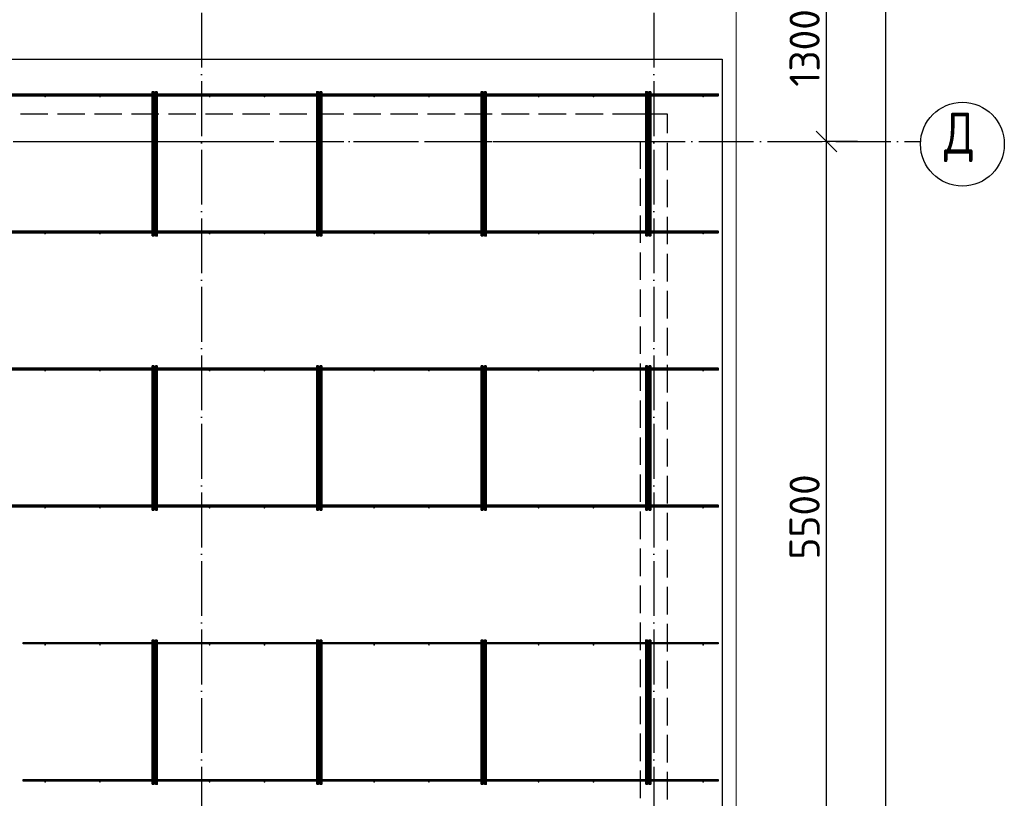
# Model space of a CAD drawing. Header units: millimetres. Extents: x 13527 to 139154, y -122592 to 61893.
# Tile 125 of 129: x 112755 to 119937, y 39108 to 44789. Entities that reach past the tile are written whole.
import ezdxf

# ---------------------------------------------------------------- set-up
doc = ezdxf.new("R2010")
doc.units = ezdxf.units.MM
doc.header["$PDMODE"] = 65
for name, pattern in [('______11', [500, 400, -50, 0, -50]), ('______2', [270, 200, -70]), ('______5', [1100, 800, -100, 100, -100])]:
    doc.linetypes.add(name, pattern=pattern)
for name, color, linetype, lineweight in [('Standard', 7, 'Continuous', 25), ('Размерная линия_ общее', 7, 'Continuous', 13), ('Стена_ общее', 7, 'Continuous', 35), ('Фундамент_ общее', 7, 'Continuous', 35)]:
    doc.layers.add(name, color=color, linetype=linetype, lineweight=lineweight)
doc.layers.add('Арм.стержн. Фиксатор', color=7, linetype='Continuous', lineweight=35, true_color=0x501e0f)
doc.layers.add('Осевая линия_ общее', color=7, linetype='______5', lineweight=13, true_color=0xa0a0a0)
doc.styles.add('ISOCPEUR', font='ISOCPEUR')
doc.dimstyles.new('DIMSTYLE_16', dxfattribs={"dimtxt": 220, "dimasz": 250, "dimexe": 0, "dimexo": 0, "dimgap": 110, "dimtad": 2, "dimdec": 0, "dimrnd": 1, "dimzin": 12, "dimdsep": 46, "dimtxsty": 'ISOCPEUR', "dimblk1": 'ALL_ML_STRICH', "dimblk2": 'ALL_ML_STRICH', "dimsah": 1, "dimcen": 0, "dimclrd": 7, "dimclre": 256, "dimclrt": 7, "dimadec": 0, "dimazin": 0, "dimtfac": 1, "dimtdec": 0, "dimtix": 1, "dimtmove": 2, "dimatfit": 3, "dimfxl": 0, "dimtzin": 0, "dimlwd": 0, "dimlwe": -3, "dimarcsym": 0})
doc.dimstyles.new('DIMSTYLE_5', dxfattribs={"dimtxt": 220, "dimasz": 250, "dimexe": 0, "dimexo": 0, "dimgap": 110, "dimtad": 2, "dimdec": 0, "dimrnd": 5, "dimzin": 12, "dimdsep": 46, "dimtxsty": 'ISOCPEUR', "dimblk1": 'ALL_ML_STRICH', "dimblk2": 'ALL_ML_STRICH', "dimsah": 1, "dimcen": 0, "dimclrd": 7, "dimclre": 256, "dimclrt": 7, "dimadec": 0, "dimazin": 0, "dimtfac": 1, "dimtdec": 0, "dimtix": 1, "dimtmove": 2, "dimatfit": 3, "dimfxl": 0, "dimtzin": 0, "dimlwd": 0, "dimlwe": -3, "dimarcsym": 0})

# ---------------------------------------------------------------- blocks, each defined once
blk = doc.blocks.new('СЛОЖНЫЙ_ОБЪЕКТ_0')
at = {"layer": 'Стена_ общее', "color": 9, "linetype": '______2', "lineweight": -3, "true_color": 0xc7c7c7, "transparency": 33554687}
for p, q in [((117280, 44100), (110890, 44100)), ((117480, 44100), (117280, 44100)), ((117480, 31000), (117480, 44100)), ((110870, 43900), (117280, 43900)), ((117280, 43900), (117280, 31200))]:
    blk.add_line(p, q, dxfattribs=at)
blk = doc.blocks.new('ALL_ML_STRICH')
at = {"color": 0, "linetype": 'ByBlock', "lineweight": -2}
for p, q in [((-0.3, -0.3), (0.3, 0.3)), ((0, -0.5), (0, 0.5)), ((-1, 0), (0.5, 0))]:
    blk.add_line(p, q, dxfattribs=at)
blk = doc.blocks.new('*D561')
at = {"layer": 'DEFPOINTS', "color": 7, "linetype": 'Continuous', "lineweight": 13, "transparency": 33554687}
for p in [(118885.4, 43900), (118640, 38400), (118885.4, 38400)]:
    blk.add_point(p, dxfattribs=at)
at = {"layer": 'Размерная линия_ общее', "color": 253, "linetype": 'Continuous', "lineweight": -2, "true_color": 0xa0a0a0, "transparency": 33554687}
for p, q in [((118865.4, 43900), (118640, 43900)), ((118865.4, 38400), (118640, 38400))]:
    blk.add_line(p, q, dxfattribs=at)
at = {"layer": 'Размерная линия_ общее', "color": 7, "linetype": 'Continuous', "lineweight": -2, "transparency": 33554687}
blk.add_line((118640, 38400), (118640, 43900), dxfattribs=at)
at = {"layer": 'Размерная линия_ общее', "color": 7, "linetype": 'Continuous', "lineweight": 13, "transparency": 33554687, "xscale": 250, "yscale": 250, "zscale": 250}
for p, rotation in [((118640, 43900), 90), ((118640, 38400), 270)]:
    blk.add_blockref('ALL_ML_STRICH', p, dxfattribs=dict(at, rotation=rotation))
at = {"layer": 'Размерная линия_ общее', "color": 7, "linetype": 'Continuous', "lineweight": 13, "transparency": 33554687, "insert": (118480, 41161), "char_height": 220, "width": 880, "attachment_point": 5, "rotation": 90, "style": 'ISOCPEUR'}
blk.add_mtext('\\A1;{5500}', dxfattribs=at)
blk = doc.blocks.new('*D562')
at = {"layer": 'DEFPOINTS', "color": 7, "linetype": 'Continuous', "lineweight": 13, "transparency": 33554687}
for p in [(118885.4, 45200), (118640, 43900), (118885.4, 43900)]:
    blk.add_point(p, dxfattribs=at)
at = {"layer": 'Размерная линия_ общее', "color": 253, "linetype": 'Continuous', "lineweight": -2, "true_color": 0xa0a0a0, "transparency": 33554687}
for p, q in [((118865.4, 45200), (118640, 45200)), ((118865.4, 43900), (118640, 43900))]:
    blk.add_line(p, q, dxfattribs=at)
at = {"layer": 'Размерная линия_ общее', "color": 7, "linetype": 'Continuous', "lineweight": -2, "transparency": 33554687}
blk.add_line((118640, 43900), (118640, 45200), dxfattribs=at)
at = {"layer": 'Размерная линия_ общее', "color": 7, "linetype": 'Continuous', "lineweight": 13, "transparency": 33554687, "xscale": 250, "yscale": 250, "zscale": 250}
for p, rotation in [((118640, 45200), 90), ((118640, 43900), 270)]:
    blk.add_blockref('ALL_ML_STRICH', p, dxfattribs=dict(at, rotation=rotation))
at = {"layer": 'Размерная линия_ общее', "color": 7, "linetype": 'Continuous', "lineweight": 13, "transparency": 33554687, "insert": (118480, 44583), "char_height": 220, "width": 880, "attachment_point": 5, "rotation": 90, "style": 'ISOCPEUR'}
blk.add_mtext('\\A1;{1300}', dxfattribs=at)
blk = doc.blocks.new('*D563')
at = {"layer": 'DEFPOINTS', "color": 7, "linetype": 'Continuous', "lineweight": 13, "transparency": 33554687}
for p in [(119207.8, 45200), (119073.7, 30000), (119158, 30000)]:
    blk.add_point(p, dxfattribs=at)
at = {"layer": 'Размерная линия_ общее', "color": 253, "linetype": 'Continuous', "lineweight": -2, "true_color": 0xa0a0a0, "transparency": 33554687}
for p, q in [((119107.8, 45200), (119073.7, 45200)), ((119073.7, 30000), (119073.7, 30000))]:
    blk.add_line(p, q, dxfattribs=at)
at = {"layer": 'Размерная линия_ общее', "color": 7, "linetype": 'Continuous', "lineweight": -2, "transparency": 33554687}
blk.add_line((119073.7, 30000), (119073.7, 45200), dxfattribs=at)
at = {"layer": 'Размерная линия_ общее', "color": 7, "linetype": 'Continuous', "lineweight": 13, "transparency": 33554687, "xscale": 250, "yscale": 250, "zscale": 250}
for p, rotation in [((119073.7, 45200), 90), ((119073.7, 30000), 270)]:
    blk.add_blockref('ALL_ML_STRICH', p, dxfattribs=dict(at, rotation=rotation))
at = {"layer": 'Размерная линия_ общее', "color": 7, "linetype": 'Continuous', "lineweight": 13, "transparency": 33554687, "insert": (118913.7, 37633), "char_height": 220, "width": 1100, "attachment_point": 5, "rotation": 90, "style": 'ISOCPEUR'}
blk.add_mtext('\\A1;{15200}', dxfattribs=at)

msp = doc.modelspace()

# ---------------------------------------------------------------- hatches: boundary and pattern name
at = {"layer": 'Арм.стержн. Фиксатор', "linetype": 'Continuous', "lineweight": 35, "transparency": 33554687}
for points in [[(112946, 44228), (112945.5, 44230.3), (112944.2, 44232.2), (112942.3, 44233.5), (112940, 44234), (112937.7, 44233.5), (112935.8, 44232.2), (112934.5, 44230.3), (112934, 44228), (112934.5, 44225.7), (112935.8, 44223.8), (112937.7, 44222.5), (112940, 44222), (112942.3, 44222.5), (112944.2, 44223.8), (112945.5, 44225.7)], [(113346, 44228), (113345.5, 44230.3), (113344.2, 44232.2), (113342.3, 44233.5), (113340, 44234), (113337.7, 44233.5), (113335.8, 44232.2), (113334.5, 44230.3), (113334, 44228), (113334.5, 44225.7), (113335.8, 44223.8), (113337.7, 44222.5), (113340, 44222), (113342.3, 44222.5), (113344.2, 44223.8), (113345.5, 44225.7)], [(113746, 44228), (113745.5, 44230.3), (113744.2, 44232.2), (113742.3, 44233.5), (113740, 44234), (113737.7, 44233.5), (113735.8, 44232.2), (113734.5, 44230.3), (113734, 44228), (113734.5, 44225.7), (113735.8, 44223.8), (113737.7, 44222.5), (113740, 44222), (113742.3, 44222.5), (113744.2, 44223.8), (113745.5, 44225.7)], [(114146, 44228), (114145.5, 44230.3), (114144.2, 44232.2), (114142.3, 44233.5), (114140, 44234), (114137.7, 44233.5), (114135.8, 44232.2), (114134.5, 44230.3), (114134, 44228), (114134.5, 44225.7), (114135.8, 44223.8), (114137.7, 44222.5), (114140, 44222), (114142.3, 44222.5), (114144.2, 44223.8), (114145.5, 44225.7)], [(114546, 44228), (114545.5, 44230.3), (114544.2, 44232.2), (114542.3, 44233.5), (114540, 44234), (114537.7, 44233.5), (114535.8, 44232.2), (114534.5, 44230.3), (114534, 44228), (114534.5, 44225.7), (114535.8, 44223.8), (114537.7, 44222.5), (114540, 44222), (114542.3, 44222.5), (114544.2, 44223.8), (114545.5, 44225.7)], [(114946, 44228), (114945.5, 44230.3), (114944.2, 44232.2), (114942.3, 44233.5), (114940, 44234), (114937.7, 44233.5), (114935.8, 44232.2), (114934.5, 44230.3), (114934, 44228), (114934.5, 44225.7), (114935.8, 44223.8), (114937.7, 44222.5), (114940, 44222), (114942.3, 44222.5), (114944.2, 44223.8), (114945.5, 44225.7)], [(115346, 44228), (115345.5, 44230.3), (115344.2, 44232.2), (115342.3, 44233.5), (115340, 44234), (115337.7, 44233.5), (115335.8, 44232.2), (115334.5, 44230.3), (115334, 44228), (115334.5, 44225.7), (115335.8, 44223.8), (115337.7, 44222.5), (115340, 44222), (115342.3, 44222.5), (115344.2, 44223.8), (115345.5, 44225.7)], [(115746, 44228), (115745.5, 44230.3), (115744.2, 44232.2), (115742.3, 44233.5), (115740, 44234), (115737.7, 44233.5), (115735.8, 44232.2), (115734.5, 44230.3), (115734, 44228), (115734.5, 44225.7), (115735.8, 44223.8), (115737.7, 44222.5), (115740, 44222), (115742.3, 44222.5), (115744.2, 44223.8), (115745.5, 44225.7)], [(116146, 44228), (116145.5, 44230.3), (116144.2, 44232.2), (116142.3, 44233.5), (116140, 44234), (116137.7, 44233.5), (116135.8, 44232.2), (116134.5, 44230.3), (116134, 44228), (116134.5, 44225.7), (116135.8, 44223.8), (116137.7, 44222.5), (116140, 44222), (116142.3, 44222.5), (116144.2, 44223.8), (116145.5, 44225.7)], [(116546, 44228), (116545.5, 44230.3), (116544.2, 44232.2), (116542.3, 44233.5), (116540, 44234), (116537.7, 44233.5), (116535.8, 44232.2), (116534.5, 44230.3), (116534, 44228), (116534.5, 44225.7), (116535.8, 44223.8), (116537.7, 44222.5), (116540, 44222), (116542.3, 44222.5), (116544.2, 44223.8), (116545.5, 44225.7)], [(116946, 44228), (116945.5, 44230.3), (116944.2, 44232.2), (116942.3, 44233.5), (116940, 44234), (116937.7, 44233.5), (116935.8, 44232.2), (116934.5, 44230.3), (116934, 44228), (116934.5, 44225.7), (116935.8, 44223.8), (116937.7, 44222.5), (116940, 44222), (116942.3, 44222.5), (116944.2, 44223.8), (116945.5, 44225.7)], [(117346, 44228), (117345.5, 44230.3), (117344.2, 44232.2), (117342.3, 44233.5), (117340, 44234), (117337.7, 44233.5), (117335.8, 44232.2), (117334.5, 44230.3), (117334, 44228), (117334.5, 44225.7), (117335.8, 44223.8), (117337.7, 44222.5), (117340, 44222), (117342.3, 44222.5), (117344.2, 44223.8), (117345.5, 44225.7)], [(117746, 44228), (117745.5, 44230.3), (117744.2, 44232.2), (117742.3, 44233.5), (117740, 44234), (117737.7, 44233.5), (117735.8, 44232.2), (117734.5, 44230.3), (117734, 44228), (117734.5, 44225.7), (117735.8, 44223.8), (117737.7, 44222.5), (117740, 44222), (117742.3, 44222.5), (117744.2, 44223.8), (117745.5, 44225.7)], [(112946, 43228), (112945.5, 43230.3), (112944.2, 43232.2), (112942.3, 43233.5), (112940, 43234), (112937.7, 43233.5), (112935.8, 43232.2), (112934.5, 43230.3), (112934, 43228), (112934.5, 43225.7), (112935.8, 43223.8), (112937.7, 43222.5), (112940, 43222), (112942.3, 43222.5), (112944.2, 43223.8), (112945.5, 43225.7)], [(113346, 43228), (113345.5, 43230.3), (113344.2, 43232.2), (113342.3, 43233.5), (113340, 43234), (113337.7, 43233.5), (113335.8, 43232.2), (113334.5, 43230.3), (113334, 43228), (113334.5, 43225.7), (113335.8, 43223.8), (113337.7, 43222.5), (113340, 43222), (113342.3, 43222.5), (113344.2, 43223.8), (113345.5, 43225.7)], [(113746, 43228), (113745.5, 43230.3), (113744.2, 43232.2), (113742.3, 43233.5), (113740, 43234), (113737.7, 43233.5), (113735.8, 43232.2), (113734.5, 43230.3), (113734, 43228), (113734.5, 43225.7), (113735.8, 43223.8), (113737.7, 43222.5), (113740, 43222), (113742.3, 43222.5), (113744.2, 43223.8), (113745.5, 43225.7)], [(114146, 43228), (114145.5, 43230.3), (114144.2, 43232.2), (114142.3, 43233.5), (114140, 43234), (114137.7, 43233.5), (114135.8, 43232.2), (114134.5, 43230.3), (114134, 43228), (114134.5, 43225.7), (114135.8, 43223.8), (114137.7, 43222.5), (114140, 43222), (114142.3, 43222.5), (114144.2, 43223.8), (114145.5, 43225.7)], [(114546, 43228), (114545.5, 43230.3), (114544.2, 43232.2), (114542.3, 43233.5), (114540, 43234), (114537.7, 43233.5), (114535.8, 43232.2), (114534.5, 43230.3), (114534, 43228), (114534.5, 43225.7), (114535.8, 43223.8), (114537.7, 43222.5), (114540, 43222), (114542.3, 43222.5), (114544.2, 43223.8), (114545.5, 43225.7)], [(114946, 43228), (114945.5, 43230.3), (114944.2, 43232.2), (114942.3, 43233.5), (114940, 43234), (114937.7, 43233.5), (114935.8, 43232.2), (114934.5, 43230.3), (114934, 43228), (114934.5, 43225.7), (114935.8, 43223.8), (114937.7, 43222.5), (114940, 43222), (114942.3, 43222.5), (114944.2, 43223.8), (114945.5, 43225.7)], [(115346, 43228), (115345.5, 43230.3), (115344.2, 43232.2), (115342.3, 43233.5), (115340, 43234), (115337.7, 43233.5), (115335.8, 43232.2), (115334.5, 43230.3), (115334, 43228), (115334.5, 43225.7), (115335.8, 43223.8), (115337.7, 43222.5), (115340, 43222), (115342.3, 43222.5), (115344.2, 43223.8), (115345.5, 43225.7)], [(115746, 43228), (115745.5, 43230.3), (115744.2, 43232.2), (115742.3, 43233.5), (115740, 43234), (115737.7, 43233.5), (115735.8, 43232.2), (115734.5, 43230.3), (115734, 43228), (115734.5, 43225.7), (115735.8, 43223.8), (115737.7, 43222.5), (115740, 43222), (115742.3, 43222.5), (115744.2, 43223.8), (115745.5, 43225.7)], [(116146, 43228), (116145.5, 43230.3), (116144.2, 43232.2), (116142.3, 43233.5), (116140, 43234), (116137.7, 43233.5), (116135.8, 43232.2), (116134.5, 43230.3), (116134, 43228), (116134.5, 43225.7), (116135.8, 43223.8), (116137.7, 43222.5), (116140, 43222), (116142.3, 43222.5), (116144.2, 43223.8), (116145.5, 43225.7)], [(116546, 43228), (116545.5, 43230.3), (116544.2, 43232.2), (116542.3, 43233.5), (116540, 43234), (116537.7, 43233.5), (116535.8, 43232.2), (116534.5, 43230.3), (116534, 43228), (116534.5, 43225.7), (116535.8, 43223.8), (116537.7, 43222.5), (116540, 43222), (116542.3, 43222.5), (116544.2, 43223.8), (116545.5, 43225.7)], [(116946, 43228), (116945.5, 43230.3), (116944.2, 43232.2), (116942.3, 43233.5), (116940, 43234), (116937.7, 43233.5), (116935.8, 43232.2), (116934.5, 43230.3), (116934, 43228), (116934.5, 43225.7), (116935.8, 43223.8), (116937.7, 43222.5), (116940, 43222), (116942.3, 43222.5), (116944.2, 43223.8), (116945.5, 43225.7)], [(117346, 43228), (117345.5, 43230.3), (117344.2, 43232.2), (117342.3, 43233.5), (117340, 43234), (117337.7, 43233.5), (117335.8, 43232.2), (117334.5, 43230.3), (117334, 43228), (117334.5, 43225.7), (117335.8, 43223.8), (117337.7, 43222.5), (117340, 43222), (117342.3, 43222.5), (117344.2, 43223.8), (117345.5, 43225.7)], [(117746, 43228), (117745.5, 43230.3), (117744.2, 43232.2), (117742.3, 43233.5), (117740, 43234), (117737.7, 43233.5), (117735.8, 43232.2), (117734.5, 43230.3), (117734, 43228), (117734.5, 43225.7), (117735.8, 43223.8), (117737.7, 43222.5), (117740, 43222), (117742.3, 43222.5), (117744.2, 43223.8), (117745.5, 43225.7)], [(112946, 42228), (112945.5, 42230.3), (112944.2, 42232.2), (112942.3, 42233.5), (112940, 42234), (112937.7, 42233.5), (112935.8, 42232.2), (112934.5, 42230.3), (112934, 42228), (112934.5, 42225.7), (112935.8, 42223.8), (112937.7, 42222.5), (112940, 42222), (112942.3, 42222.5), (112944.2, 42223.8), (112945.5, 42225.7)], [(113346, 42228), (113345.5, 42230.3), (113344.2, 42232.2), (113342.3, 42233.5), (113340, 42234), (113337.7, 42233.5), (113335.8, 42232.2), (113334.5, 42230.3), (113334, 42228), (113334.5, 42225.7), (113335.8, 42223.8), (113337.7, 42222.5), (113340, 42222), (113342.3, 42222.5), (113344.2, 42223.8), (113345.5, 42225.7)], [(113746, 42228), (113745.5, 42230.3), (113744.2, 42232.2), (113742.3, 42233.5), (113740, 42234), (113737.7, 42233.5), (113735.8, 42232.2), (113734.5, 42230.3), (113734, 42228), (113734.5, 42225.7), (113735.8, 42223.8), (113737.7, 42222.5), (113740, 42222), (113742.3, 42222.5), (113744.2, 42223.8), (113745.5, 42225.7)], [(114146, 42228), (114145.5, 42230.3), (114144.2, 42232.2), (114142.3, 42233.5), (114140, 42234), (114137.7, 42233.5), (114135.8, 42232.2), (114134.5, 42230.3), (114134, 42228), (114134.5, 42225.7), (114135.8, 42223.8), (114137.7, 42222.5), (114140, 42222), (114142.3, 42222.5), (114144.2, 42223.8), (114145.5, 42225.7)], [(114546, 42228), (114545.5, 42230.3), (114544.2, 42232.2), (114542.3, 42233.5), (114540, 42234), (114537.7, 42233.5), (114535.8, 42232.2), (114534.5, 42230.3), (114534, 42228), (114534.5, 42225.7), (114535.8, 42223.8), (114537.7, 42222.5), (114540, 42222), (114542.3, 42222.5), (114544.2, 42223.8), (114545.5, 42225.7)], [(114946, 42228), (114945.5, 42230.3), (114944.2, 42232.2), (114942.3, 42233.5), (114940, 42234), (114937.7, 42233.5), (114935.8, 42232.2), (114934.5, 42230.3), (114934, 42228), (114934.5, 42225.7), (114935.8, 42223.8), (114937.7, 42222.5), (114940, 42222), (114942.3, 42222.5), (114944.2, 42223.8), (114945.5, 42225.7)], [(115346, 42228), (115345.5, 42230.3), (115344.2, 42232.2), (115342.3, 42233.5), (115340, 42234), (115337.7, 42233.5), (115335.8, 42232.2), (115334.5, 42230.3), (115334, 42228), (115334.5, 42225.7), (115335.8, 42223.8), (115337.7, 42222.5), (115340, 42222), (115342.3, 42222.5), (115344.2, 42223.8), (115345.5, 42225.7)], [(115746, 42228), (115745.5, 42230.3), (115744.2, 42232.2), (115742.3, 42233.5), (115740, 42234), (115737.7, 42233.5), (115735.8, 42232.2), (115734.5, 42230.3), (115734, 42228), (115734.5, 42225.7), (115735.8, 42223.8), (115737.7, 42222.5), (115740, 42222), (115742.3, 42222.5), (115744.2, 42223.8), (115745.5, 42225.7)], [(116146, 42228), (116145.5, 42230.3), (116144.2, 42232.2), (116142.3, 42233.5), (116140, 42234), (116137.7, 42233.5), (116135.8, 42232.2), (116134.5, 42230.3), (116134, 42228), (116134.5, 42225.7), (116135.8, 42223.8), (116137.7, 42222.5), (116140, 42222), (116142.3, 42222.5), (116144.2, 42223.8), (116145.5, 42225.7)], [(116546, 42228), (116545.5, 42230.3), (116544.2, 42232.2), (116542.3, 42233.5), (116540, 42234), (116537.7, 42233.5), (116535.8, 42232.2), (116534.5, 42230.3), (116534, 42228), (116534.5, 42225.7), (116535.8, 42223.8), (116537.7, 42222.5), (116540, 42222), (116542.3, 42222.5), (116544.2, 42223.8), (116545.5, 42225.7)], [(116946, 42228), (116945.5, 42230.3), (116944.2, 42232.2), (116942.3, 42233.5), (116940, 42234), (116937.7, 42233.5), (116935.8, 42232.2), (116934.5, 42230.3), (116934, 42228), (116934.5, 42225.7), (116935.8, 42223.8), (116937.7, 42222.5), (116940, 42222), (116942.3, 42222.5), (116944.2, 42223.8), (116945.5, 42225.7)], [(117346, 42228), (117345.5, 42230.3), (117344.2, 42232.2), (117342.3, 42233.5), (117340, 42234), (117337.7, 42233.5), (117335.8, 42232.2), (117334.5, 42230.3), (117334, 42228), (117334.5, 42225.7), (117335.8, 42223.8), (117337.7, 42222.5), (117340, 42222), (117342.3, 42222.5), (117344.2, 42223.8), (117345.5, 42225.7)], [(117746, 42228), (117745.5, 42230.3), (117744.2, 42232.2), (117742.3, 42233.5), (117740, 42234), (117737.7, 42233.5), (117735.8, 42232.2), (117734.5, 42230.3), (117734, 42228), (117734.5, 42225.7), (117735.8, 42223.8), (117737.7, 42222.5), (117740, 42222), (117742.3, 42222.5), (117744.2, 42223.8), (117745.5, 42225.7)], [(112946, 41228), (112945.5, 41230.3), (112944.2, 41232.2), (112942.3, 41233.5), (112940, 41234), (112937.7, 41233.5), (112935.8, 41232.2), (112934.5, 41230.3), (112934, 41228), (112934.5, 41225.7), (112935.8, 41223.8), (112937.7, 41222.5), (112940, 41222), (112942.3, 41222.5), (112944.2, 41223.8), (112945.5, 41225.7)], [(113346, 41228), (113345.5, 41230.3), (113344.2, 41232.2), (113342.3, 41233.5), (113340, 41234), (113337.7, 41233.5), (113335.8, 41232.2), (113334.5, 41230.3), (113334, 41228), (113334.5, 41225.7), (113335.8, 41223.8), (113337.7, 41222.5), (113340, 41222), (113342.3, 41222.5), (113344.2, 41223.8), (113345.5, 41225.7)], [(113746, 41228), (113745.5, 41230.3), (113744.2, 41232.2), (113742.3, 41233.5), (113740, 41234), (113737.7, 41233.5), (113735.8, 41232.2), (113734.5, 41230.3), (113734, 41228), (113734.5, 41225.7), (113735.8, 41223.8), (113737.7, 41222.5), (113740, 41222), (113742.3, 41222.5), (113744.2, 41223.8), (113745.5, 41225.7)], [(114146, 41228), (114145.5, 41230.3), (114144.2, 41232.2), (114142.3, 41233.5), (114140, 41234), (114137.7, 41233.5), (114135.8, 41232.2), (114134.5, 41230.3), (114134, 41228), (114134.5, 41225.7), (114135.8, 41223.8), (114137.7, 41222.5), (114140, 41222), (114142.3, 41222.5), (114144.2, 41223.8), (114145.5, 41225.7)], [(114546, 41228), (114545.5, 41230.3), (114544.2, 41232.2), (114542.3, 41233.5), (114540, 41234), (114537.7, 41233.5), (114535.8, 41232.2), (114534.5, 41230.3), (114534, 41228), (114534.5, 41225.7), (114535.8, 41223.8), (114537.7, 41222.5), (114540, 41222), (114542.3, 41222.5), (114544.2, 41223.8), (114545.5, 41225.7)], [(114946, 41228), (114945.5, 41230.3), (114944.2, 41232.2), (114942.3, 41233.5), (114940, 41234), (114937.7, 41233.5), (114935.8, 41232.2), (114934.5, 41230.3), (114934, 41228), (114934.5, 41225.7), (114935.8, 41223.8), (114937.7, 41222.5), (114940, 41222), (114942.3, 41222.5), (114944.2, 41223.8), (114945.5, 41225.7)], [(115346, 41228), (115345.5, 41230.3), (115344.2, 41232.2), (115342.3, 41233.5), (115340, 41234), (115337.7, 41233.5), (115335.8, 41232.2), (115334.5, 41230.3), (115334, 41228), (115334.5, 41225.7), (115335.8, 41223.8), (115337.7, 41222.5), (115340, 41222), (115342.3, 41222.5), (115344.2, 41223.8), (115345.5, 41225.7)], [(115746, 41228), (115745.5, 41230.3), (115744.2, 41232.2), (115742.3, 41233.5), (115740, 41234), (115737.7, 41233.5), (115735.8, 41232.2), (115734.5, 41230.3), (115734, 41228), (115734.5, 41225.7), (115735.8, 41223.8), (115737.7, 41222.5), (115740, 41222), (115742.3, 41222.5), (115744.2, 41223.8), (115745.5, 41225.7)], [(116146, 41228), (116145.5, 41230.3), (116144.2, 41232.2), (116142.3, 41233.5), (116140, 41234), (116137.7, 41233.5), (116135.8, 41232.2), (116134.5, 41230.3), (116134, 41228), (116134.5, 41225.7), (116135.8, 41223.8), (116137.7, 41222.5), (116140, 41222), (116142.3, 41222.5), (116144.2, 41223.8), (116145.5, 41225.7)], [(116546, 41228), (116545.5, 41230.3), (116544.2, 41232.2), (116542.3, 41233.5), (116540, 41234), (116537.7, 41233.5), (116535.8, 41232.2), (116534.5, 41230.3), (116534, 41228), (116534.5, 41225.7), (116535.8, 41223.8), (116537.7, 41222.5), (116540, 41222), (116542.3, 41222.5), (116544.2, 41223.8), (116545.5, 41225.7)], [(116946, 41228), (116945.5, 41230.3), (116944.2, 41232.2), (116942.3, 41233.5), (116940, 41234), (116937.7, 41233.5), (116935.8, 41232.2), (116934.5, 41230.3), (116934, 41228), (116934.5, 41225.7), (116935.8, 41223.8), (116937.7, 41222.5), (116940, 41222), (116942.3, 41222.5), (116944.2, 41223.8), (116945.5, 41225.7)], [(117346, 41228), (117345.5, 41230.3), (117344.2, 41232.2), (117342.3, 41233.5), (117340, 41234), (117337.7, 41233.5), (117335.8, 41232.2), (117334.5, 41230.3), (117334, 41228), (117334.5, 41225.7), (117335.8, 41223.8), (117337.7, 41222.5), (117340, 41222), (117342.3, 41222.5), (117344.2, 41223.8), (117345.5, 41225.7)], [(117746, 41228), (117745.5, 41230.3), (117744.2, 41232.2), (117742.3, 41233.5), (117740, 41234), (117737.7, 41233.5), (117735.8, 41232.2), (117734.5, 41230.3), (117734, 41228), (117734.5, 41225.7), (117735.8, 41223.8), (117737.7, 41222.5), (117740, 41222), (117742.3, 41222.5), (117744.2, 41223.8), (117745.5, 41225.7)], [(112946, 40228), (112945.5, 40230.3), (112944.2, 40232.2), (112942.3, 40233.5), (112940, 40234), (112937.7, 40233.5), (112935.8, 40232.2), (112934.5, 40230.3), (112934, 40228), (112934.5, 40225.7), (112935.8, 40223.8), (112937.7, 40222.5), (112940, 40222), (112942.3, 40222.5), (112944.2, 40223.8), (112945.5, 40225.7)], [(113346, 40228), (113345.5, 40230.3), (113344.2, 40232.2), (113342.3, 40233.5), (113340, 40234), (113337.7, 40233.5), (113335.8, 40232.2), (113334.5, 40230.3), (113334, 40228), (113334.5, 40225.7), (113335.8, 40223.8), (113337.7, 40222.5), (113340, 40222), (113342.3, 40222.5), (113344.2, 40223.8), (113345.5, 40225.7)], [(113746, 40228), (113745.5, 40230.3), (113744.2, 40232.2), (113742.3, 40233.5), (113740, 40234), (113737.7, 40233.5), (113735.8, 40232.2), (113734.5, 40230.3), (113734, 40228), (113734.5, 40225.7), (113735.8, 40223.8), (113737.7, 40222.5), (113740, 40222), (113742.3, 40222.5), (113744.2, 40223.8), (113745.5, 40225.7)], [(114146, 40228), (114145.5, 40230.3), (114144.2, 40232.2), (114142.3, 40233.5), (114140, 40234), (114137.7, 40233.5), (114135.8, 40232.2), (114134.5, 40230.3), (114134, 40228), (114134.5, 40225.7), (114135.8, 40223.8), (114137.7, 40222.5), (114140, 40222), (114142.3, 40222.5), (114144.2, 40223.8), (114145.5, 40225.7)], [(114546, 40228), (114545.5, 40230.3), (114544.2, 40232.2), (114542.3, 40233.5), (114540, 40234), (114537.7, 40233.5), (114535.8, 40232.2), (114534.5, 40230.3), (114534, 40228), (114534.5, 40225.7), (114535.8, 40223.8), (114537.7, 40222.5), (114540, 40222), (114542.3, 40222.5), (114544.2, 40223.8), (114545.5, 40225.7)], [(114946, 40228), (114945.5, 40230.3), (114944.2, 40232.2), (114942.3, 40233.5), (114940, 40234), (114937.7, 40233.5), (114935.8, 40232.2), (114934.5, 40230.3), (114934, 40228), (114934.5, 40225.7), (114935.8, 40223.8), (114937.7, 40222.5), (114940, 40222), (114942.3, 40222.5), (114944.2, 40223.8), (114945.5, 40225.7)], [(115346, 40228), (115345.5, 40230.3), (115344.2, 40232.2), (115342.3, 40233.5), (115340, 40234), (115337.7, 40233.5), (115335.8, 40232.2), (115334.5, 40230.3), (115334, 40228), (115334.5, 40225.7), (115335.8, 40223.8), (115337.7, 40222.5), (115340, 40222), (115342.3, 40222.5), (115344.2, 40223.8), (115345.5, 40225.7)], [(115746, 40228), (115745.5, 40230.3), (115744.2, 40232.2), (115742.3, 40233.5), (115740, 40234), (115737.7, 40233.5), (115735.8, 40232.2), (115734.5, 40230.3), (115734, 40228), (115734.5, 40225.7), (115735.8, 40223.8), (115737.7, 40222.5), (115740, 40222), (115742.3, 40222.5), (115744.2, 40223.8), (115745.5, 40225.7)], [(116146, 40228), (116145.5, 40230.3), (116144.2, 40232.2), (116142.3, 40233.5), (116140, 40234), (116137.7, 40233.5), (116135.8, 40232.2), (116134.5, 40230.3), (116134, 40228), (116134.5, 40225.7), (116135.8, 40223.8), (116137.7, 40222.5), (116140, 40222), (116142.3, 40222.5), (116144.2, 40223.8), (116145.5, 40225.7)], [(116546, 40228), (116545.5, 40230.3), (116544.2, 40232.2), (116542.3, 40233.5), (116540, 40234), (116537.7, 40233.5), (116535.8, 40232.2), (116534.5, 40230.3), (116534, 40228), (116534.5, 40225.7), (116535.8, 40223.8), (116537.7, 40222.5), (116540, 40222), (116542.3, 40222.5), (116544.2, 40223.8), (116545.5, 40225.7)], [(116946, 40228), (116945.5, 40230.3), (116944.2, 40232.2), (116942.3, 40233.5), (116940, 40234), (116937.7, 40233.5), (116935.8, 40232.2), (116934.5, 40230.3), (116934, 40228), (116934.5, 40225.7), (116935.8, 40223.8), (116937.7, 40222.5), (116940, 40222), (116942.3, 40222.5), (116944.2, 40223.8), (116945.5, 40225.7)], [(117346, 40228), (117345.5, 40230.3), (117344.2, 40232.2), (117342.3, 40233.5), (117340, 40234), (117337.7, 40233.5), (117335.8, 40232.2), (117334.5, 40230.3), (117334, 40228), (117334.5, 40225.7), (117335.8, 40223.8), (117337.7, 40222.5), (117340, 40222), (117342.3, 40222.5), (117344.2, 40223.8), (117345.5, 40225.7)], [(117746, 40228), (117745.5, 40230.3), (117744.2, 40232.2), (117742.3, 40233.5), (117740, 40234), (117737.7, 40233.5), (117735.8, 40232.2), (117734.5, 40230.3), (117734, 40228), (117734.5, 40225.7), (117735.8, 40223.8), (117737.7, 40222.5), (117740, 40222), (117742.3, 40222.5), (117744.2, 40223.8), (117745.5, 40225.7)], [(112946, 39228), (112945.5, 39230.3), (112944.2, 39232.2), (112942.3, 39233.5), (112940, 39234), (112937.7, 39233.5), (112935.8, 39232.2), (112934.5, 39230.3), (112934, 39228), (112934.5, 39225.7), (112935.8, 39223.8), (112937.7, 39222.5), (112940, 39222), (112942.3, 39222.5), (112944.2, 39223.8), (112945.5, 39225.7)], [(113346, 39228), (113345.5, 39230.3), (113344.2, 39232.2), (113342.3, 39233.5), (113340, 39234), (113337.7, 39233.5), (113335.8, 39232.2), (113334.5, 39230.3), (113334, 39228), (113334.5, 39225.7), (113335.8, 39223.8), (113337.7, 39222.5), (113340, 39222), (113342.3, 39222.5), (113344.2, 39223.8), (113345.5, 39225.7)], [(113746, 39228), (113745.5, 39230.3), (113744.2, 39232.2), (113742.3, 39233.5), (113740, 39234), (113737.7, 39233.5), (113735.8, 39232.2), (113734.5, 39230.3), (113734, 39228), (113734.5, 39225.7), (113735.8, 39223.8), (113737.7, 39222.5), (113740, 39222), (113742.3, 39222.5), (113744.2, 39223.8), (113745.5, 39225.7)], [(114146, 39228), (114145.5, 39230.3), (114144.2, 39232.2), (114142.3, 39233.5), (114140, 39234), (114137.7, 39233.5), (114135.8, 39232.2), (114134.5, 39230.3), (114134, 39228), (114134.5, 39225.7), (114135.8, 39223.8), (114137.7, 39222.5), (114140, 39222), (114142.3, 39222.5), (114144.2, 39223.8), (114145.5, 39225.7)], [(114546, 39228), (114545.5, 39230.3), (114544.2, 39232.2), (114542.3, 39233.5), (114540, 39234), (114537.7, 39233.5), (114535.8, 39232.2), (114534.5, 39230.3), (114534, 39228), (114534.5, 39225.7), (114535.8, 39223.8), (114537.7, 39222.5), (114540, 39222), (114542.3, 39222.5), (114544.2, 39223.8), (114545.5, 39225.7)], [(114946, 39228), (114945.5, 39230.3), (114944.2, 39232.2), (114942.3, 39233.5), (114940, 39234), (114937.7, 39233.5), (114935.8, 39232.2), (114934.5, 39230.3), (114934, 39228), (114934.5, 39225.7), (114935.8, 39223.8), (114937.7, 39222.5), (114940, 39222), (114942.3, 39222.5), (114944.2, 39223.8), (114945.5, 39225.7)], [(115346, 39228), (115345.5, 39230.3), (115344.2, 39232.2), (115342.3, 39233.5), (115340, 39234), (115337.7, 39233.5), (115335.8, 39232.2), (115334.5, 39230.3), (115334, 39228), (115334.5, 39225.7), (115335.8, 39223.8), (115337.7, 39222.5), (115340, 39222), (115342.3, 39222.5), (115344.2, 39223.8), (115345.5, 39225.7)], [(115746, 39228), (115745.5, 39230.3), (115744.2, 39232.2), (115742.3, 39233.5), (115740, 39234), (115737.7, 39233.5), (115735.8, 39232.2), (115734.5, 39230.3), (115734, 39228), (115734.5, 39225.7), (115735.8, 39223.8), (115737.7, 39222.5), (115740, 39222), (115742.3, 39222.5), (115744.2, 39223.8), (115745.5, 39225.7)], [(116146, 39228), (116145.5, 39230.3), (116144.2, 39232.2), (116142.3, 39233.5), (116140, 39234), (116137.7, 39233.5), (116135.8, 39232.2), (116134.5, 39230.3), (116134, 39228), (116134.5, 39225.7), (116135.8, 39223.8), (116137.7, 39222.5), (116140, 39222), (116142.3, 39222.5), (116144.2, 39223.8), (116145.5, 39225.7)], [(116546, 39228), (116545.5, 39230.3), (116544.2, 39232.2), (116542.3, 39233.5), (116540, 39234), (116537.7, 39233.5), (116535.8, 39232.2), (116534.5, 39230.3), (116534, 39228), (116534.5, 39225.7), (116535.8, 39223.8), (116537.7, 39222.5), (116540, 39222), (116542.3, 39222.5), (116544.2, 39223.8), (116545.5, 39225.7)], [(116946, 39228), (116945.5, 39230.3), (116944.2, 39232.2), (116942.3, 39233.5), (116940, 39234), (116937.7, 39233.5), (116935.8, 39232.2), (116934.5, 39230.3), (116934, 39228), (116934.5, 39225.7), (116935.8, 39223.8), (116937.7, 39222.5), (116940, 39222), (116942.3, 39222.5), (116944.2, 39223.8), (116945.5, 39225.7)], [(117346, 39228), (117345.5, 39230.3), (117344.2, 39232.2), (117342.3, 39233.5), (117340, 39234), (117337.7, 39233.5), (117335.8, 39232.2), (117334.5, 39230.3), (117334, 39228), (117334.5, 39225.7), (117335.8, 39223.8), (117337.7, 39222.5), (117340, 39222), (117342.3, 39222.5), (117344.2, 39223.8), (117345.5, 39225.7)], [(117746, 39228), (117745.5, 39230.3), (117744.2, 39232.2), (117742.3, 39233.5), (117740, 39234), (117737.7, 39233.5), (117735.8, 39232.2), (117734.5, 39230.3), (117734, 39228), (117734.5, 39225.7), (117735.8, 39223.8), (117737.7, 39222.5), (117740, 39222), (117742.3, 39222.5), (117744.2, 39223.8), (117745.5, 39225.7)]]:
    msp.add_hatch(color=22, dxfattribs=at).paths.add_polyline_path(points)

# ---------------------------------------------------------------- linework, layer by layer
at = {"layer": 'Standard', "color": 7, "linetype": 'Continuous', "lineweight": 13, "transparency": 33554687}
msp.add_lwpolyline([(75100, 29250), (117980, 29250), (117980, 46440), (75100, 46440), (75100, 29250)], dxfattribs=at)
at = {"layer": 'Арм.стержн. Фиксатор', "color": 22, "linetype": 'Continuous', "lineweight": 35, "transparency": 33554687}
for points in [[(75230, 44246), (117850, 44246), (117850, 44234), (75230, 44234), (75230, 44246)], [(75230, 44246), (117850, 44246), (117850, 44234), (75230, 44234), (75230, 44246)], [(113722, 43211.1), (113722, 44263.1), (113734, 44263.1), (113734, 43211.1), (113722, 43211.1)], [(113758, 44262.9), (113758, 43210.8), (113746, 43210.8), (113746, 44262.9), (113758, 44262.9)], [(114922, 43211.1), (114922, 44263.1), (114934, 44263.1), (114934, 43211.1), (114922, 43211.1)], [(114958, 44262.9), (114958, 43210.8), (114946, 43210.8), (114946, 44262.9), (114958, 44262.9)], [(116122, 43211.1), (116122, 44263.1), (116134, 44263.1), (116134, 43211.1), (116122, 43211.1)], [(116158, 44262.9), (116158, 43210.8), (116146, 43210.8), (116146, 44262.9), (116158, 44262.9)], [(117322, 43211.1), (117322, 44263.1), (117334, 44263.1), (117334, 43211.1), (117322, 43211.1)], [(117358, 44262.9), (117358, 43210.8), (117346, 43210.8), (117346, 44262.9), (117358, 44262.9)], [(75230, 43246), (117850, 43246), (117850, 43234), (75230, 43234), (75230, 43246)], [(75230, 43246), (117850, 43246), (117850, 43234), (75230, 43234), (75230, 43246)], [(75230, 42246), (117850, 42246), (117850, 42234), (75230, 42234), (75230, 42246)], [(75230, 42246), (117850, 42246), (117850, 42234), (75230, 42234), (75230, 42246)], [(113722, 41211.1), (113722, 42263.1), (113734, 42263.1), (113734, 41211.1), (113722, 41211.1)], [(113758, 42262.9), (113758, 41210.8), (113746, 41210.8), (113746, 42262.9), (113758, 42262.9)], [(114922, 41211.1), (114922, 42263.1), (114934, 42263.1), (114934, 41211.1), (114922, 41211.1)], [(114958, 42262.9), (114958, 41210.8), (114946, 41210.8), (114946, 42262.9), (114958, 42262.9)], [(116122, 41211.1), (116122, 42263.1), (116134, 42263.1), (116134, 41211.1), (116122, 41211.1)], [(116158, 42262.9), (116158, 41210.8), (116146, 41210.8), (116146, 42262.9), (116158, 42262.9)], [(117322, 41211.1), (117322, 42263.1), (117334, 42263.1), (117334, 41211.1), (117322, 41211.1)], [(117358, 42262.9), (117358, 41210.8), (117346, 41210.8), (117346, 42262.9), (117358, 42262.9)], [(75230, 41246), (117850, 41246), (117850, 41234), (75230, 41234), (75230, 41246)], [(75230, 41246), (117850, 41246), (117850, 41234), (75230, 41234), (75230, 41246)], [(113722, 39211.1), (113722, 40263.1), (113734, 40263.1), (113734, 39211.1), (113722, 39211.1)], [(113758, 40262.9), (113758, 39210.8), (113746, 39210.8), (113746, 40262.9), (113758, 40262.9)], [(114922, 39211.1), (114922, 40263.1), (114934, 40263.1), (114934, 39211.1), (114922, 39211.1)], [(114958, 40262.9), (114958, 39210.8), (114946, 39210.8), (114946, 40262.9), (114958, 40262.9)], [(116122, 39211.1), (116122, 40263.1), (116134, 40263.1), (116134, 39211.1), (116122, 39211.1)], [(116158, 40262.9), (116158, 39210.8), (116146, 39210.8), (116146, 40262.9), (116158, 40262.9)], [(117322, 39211.1), (117322, 40263.1), (117334, 40263.1), (117334, 39211.1), (117322, 39211.1)], [(117358, 40262.9), (117358, 39210.8), (117346, 39210.8), (117346, 40262.9), (117358, 40262.9)]]:
    msp.add_lwpolyline(points, dxfattribs=at)
at = {"layer": 'Арм.стержн. Фиксатор', "color": 22, "linetype": 'Continuous', "lineweight": 25, "transparency": 33554687}
for points in [[(112779.2, 40246), (117850, 40246), (117850, 40234), (112779.2, 40234), (112779.2, 40246)], [(112779.2, 40246), (117850, 40246), (117850, 40234), (112779.2, 40234), (112779.2, 40246)], [(112779.2, 39246), (117850, 39246), (117850, 39234), (112779.2, 39234), (112779.2, 39246)], [(112779.2, 39246), (117850, 39246), (117850, 39234), (112779.2, 39234), (112779.2, 39246)]]:
    msp.add_lwpolyline(points, dxfattribs=at)
at = {"layer": 'Осевая линия_ общее', "color": 253, "linetype": '______11', "lineweight": -3, "true_color": 0xa0a0a0, "transparency": 33554687}
for p, q in [((114080, 46340), (114080, 28122.1)), ((117380, 46340), (117380, 28122.1)), ((75200, 43900), (119325.4, 43900))]:
    msp.add_line(p, q, dxfattribs=at)
at = {"layer": 'Осевая линия_ общее', "color": 7, "linetype": 'Continuous', "lineweight": -3, "transparency": 33554687}
msp.add_circle((119631.2, 43880.5), 305.8, dxfattribs=at)
at = {"layer": 'Фундамент_ общее', "color": 7, "lineweight": 25, "transparency": 33554687}
for p, q in [((111290, 44500), (117880, 44500)), ((117880, 44500), (117880, 30600))]:
    msp.add_line(p, q, dxfattribs=at)
at = {"layer": 'Фундамент_ общее', "color": 7, "linetype": 'Continuous', "lineweight": 25, "transparency": 33554687}
for p, q in [((111290, 44500), (117880, 44500)), ((117880, 44500), (117880, 30600))]:
    msp.add_line(p, q, dxfattribs=at)

# ---------------------------------------------------------------- block references
at = {"layer": 'Стена_ общее', "color": 9, "linetype": '______2', "lineweight": -3, "true_color": 0xc7c7c7, "transparency": 33554687}
msp.add_blockref('СЛОЖНЫЙ_ОБЪЕКТ_0', (0, 0), dxfattribs=at)

# ---------------------------------------------------------------- texts
at = {"layer": 'Осевая линия_ общее', "color": 7, "linetype": 'Continuous', "lineweight": -3, "transparency": 33554687, "insert": (119496.2, 43750), "char_height": 300, "width": 392.646, "attachment_point": 7, "style": 'ISOCPEUR'}
msp.add_mtext('\\W0.82;Д', dxfattribs=at)

# ---------------------------------------------------------------- dimensions: what is measured, and where the dimension line sits
at = {"layer": 'Размерная линия_ общее', "color": 7, "linetype": 'Continuous', "lineweight": 13, "transparency": 33554687}
for base, p1, p2, dimstyle, picture, middle in [((118640, 45200), (118865.4, 43900), (118865.4, 45200), 'DIMSTYLE_5', '*D562', (118480, 44583)), ((119073.7, 45200), (119073.7, 30000), (119107.8, 45200), 'DIMSTYLE_16', '*D563', (118913.7, 37633)), ((118640, 43900), (118865.4, 38400), (118865.4, 43900), 'DIMSTYLE_5', '*D561', (118480, 41161))]:
    dim = msp.add_linear_dim(base=base, p1=p1, p2=p2, angle=90, dimstyle=dimstyle, override={"dimpost": '<>', "dimclrd": 7, "dimclre": 253, "dimclrt": 7, "dimlwd": 0, "dimlwe": 65533}, dxfattribs=at)
    dim.commit()
    dim.dimension.update_dxf_attribs({"geometry": picture, "text_midpoint": middle, "dimtype": 160})

doc.saveas('drawing.dxf')
